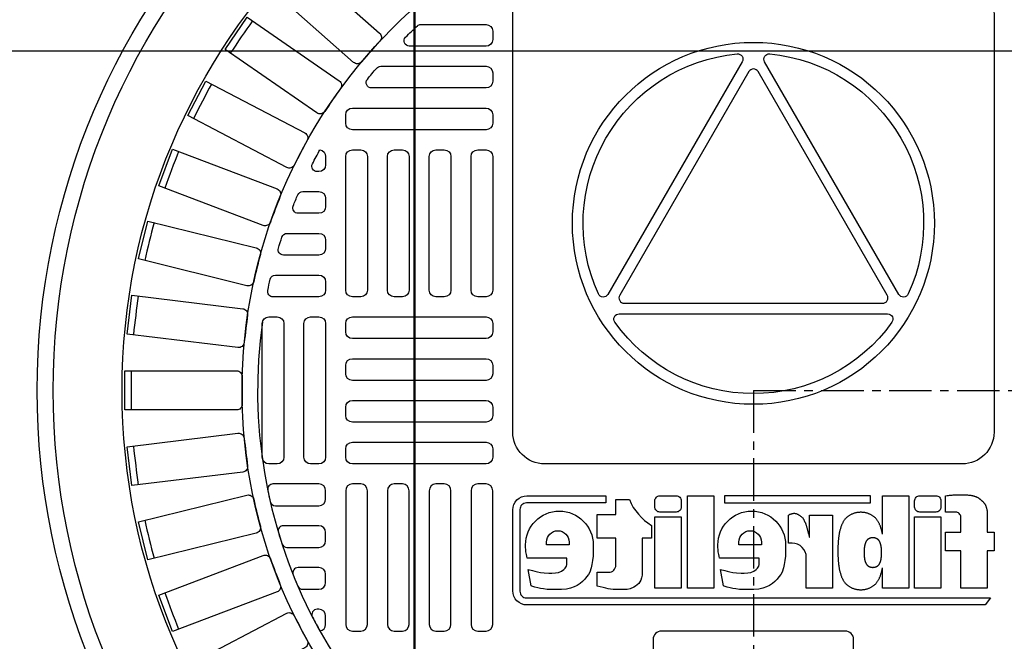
# Model space of a CAD drawing. Extents: x 2893 to 4079, y -406 to 622.
# Tile 24 of 53: x 3718 to 3730, y -165 to -158. Entities that reach past the tile are written whole.
import ezdxf

# ---------------------------------------------------------------- set-up
doc = ezdxf.new("R2010")
doc.units = 0
doc.header["$MEASUREMENT"] = 0
doc.linetypes.add('CENTER1', pattern=[0.6625, 0.5, -0.075, 0.0125, -0.075])
for name, color, linetype in [('CENTERLINE', 3, 'CENTER1'), ('DIM', 3, 'CONTINUOUS'), ('MONITOR-WELL-COVER', 2, 'CONTINUOUS'), ('MONITOR-WELL-COVER-HATCH', 8, 'CONTINUOUS'), ('TANK-SLOPE', 3, 'CONTINUOUS')]:
    doc.layers.add(name, color=color, linetype=linetype)
doc.styles.add('SIMPLEX', font='simplex')
doc.dimstyles.new('DIM48', dxfattribs={"dimscale": 48, "dimtxt": 0.09375, "dimasz": 0.09375, "dimexe": 0.0625, "dimexo": 0.0625, "dimgap": 0.0625, "dimtad": 1, "dimdec": 4, "dimzin": 3, "dimdsep": 46, "dimlunit": 4, "dimtxsty": 'SIMPLEX', "dimcen": 0, "dimclrd": 3, "dimclre": 3, "dimclrt": 3, "dimadec": 0, "dimazin": 0, "dimtfac": 1, "dimtdec": 4, "dimtofl": 0, "dimtmove": 2, "dimatfit": 3, "dimfxl": 1, "dimfrac": 2, "dimtolj": 1, "dimtzin": 3, "dimarcsym": 0})

# ---------------------------------------------------------------- blocks, each defined once
blk = doc.blocks.new('*D6')
at = {"layer": 'DIM', "color": 3, "lineweight": -2, "transparency": 16777216}
for p, q in [((3723.034, -98.316), (3723.034, -273.441)), ((3759.028, -197.316), (3759.028, -273.441)), ((3727.534, -270.441), (3754.528, -270.441))]:
    blk.add_line(p, q, dxfattribs=at)
at = {"layer": 'DIM', "color": 3, "transparency": 16777216}
for points in [[(3727.534, -269.691), (3727.534, -271.191), (3723.034, -270.441)], [(3754.528, -269.691), (3754.528, -271.191), (3759.028, -270.441)]]:
    blk.add_solid(points, dxfattribs=at)
at = {"layer": 'DIM', "color": 3, "transparency": 16777216, "insert": (3741.031, -264.762), "char_height": 4.5, "attachment_point": 5, "style": 'SIMPLEX'}
blk.add_mtext('\\A1;3\'-0"', dxfattribs=at)
blk = doc.blocks.new('*D15')
at = {"layer": 'DIM', "color": 3, "lineweight": -2, "transparency": 16777216}
for p, q in [((3816.784, -162.817), (3816.784, -99.817)), ((3664.981, -167.317), (3819.784, -167.317))]:
    blk.add_line(p, q, dxfattribs=at)
at = {"layer": 'DIM', "color": 3, "transparency": 16777216}
for points in [[(3816.034, -99.817), (3817.534, -99.817), (3816.784, -95.317)], [(3816.034, -162.817), (3817.534, -162.817), (3816.784, -167.317)]]:
    blk.add_solid(points, dxfattribs=at)
at = {"layer": 'DIM', "color": 3, "transparency": 16777216, "insert": (3811.106, -131.317), "char_height": 4.5, "attachment_point": 5, "rotation": 90, "style": 'SIMPLEX'}
blk.add_mtext('\\A1;6\'-0"', dxfattribs=at)
blk = doc.blocks.new('*D27')
at = {"layer": 'DIM', "color": 3, "lineweight": -2, "transparency": 16777216}
for p, q in [((3789.034, -153.816), (3789.034, -149.316)), ((3662.297, -158.316), (3792.034, -158.316)), ((3789.034, -166.816), (3789.034, -171.316))]:
    blk.add_line(p, q, dxfattribs=at)
at = {"layer": 'DIM', "color": 3, "transparency": 16777216}
for points in [[(3788.284, -153.816), (3789.784, -153.816), (3789.034, -158.316)], [(3788.284, -166.816), (3789.784, -166.816), (3789.034, -162.316)]]:
    blk.add_solid(points, dxfattribs=at)
at = {"layer": 'DIM', "color": 3, "transparency": 16777216, "insert": (3794.671, -149.962), "char_height": 4.5, "attachment_point": 5, "rotation": 90, "style": 'SIMPLEX'}
blk.add_mtext('\\A1;4"', dxfattribs=at)
blk = doc.blocks.new('*D28')
at = {"layer": 'DIM', "color": 3, "lineweight": -2, "transparency": 16777216}
for p, q in [((3723.047, -98.316), (3723.047, -238.753)), ((3718.547, -235.753), (3714.047, -235.753)), ((3731.534, -235.753), (3736.034, -235.753))]:
    blk.add_line(p, q, dxfattribs=at)
at = {"layer": 'DIM', "color": 3, "transparency": 16777216}
for points in [[(3718.547, -235.003), (3718.547, -236.503), (3723.047, -235.753)], [(3731.534, -235.003), (3731.534, -236.503), (3727.034, -235.753)]]:
    blk.add_solid(points, dxfattribs=at)
at = {"layer": 'DIM', "color": 3, "transparency": 16777216, "insert": (3714.629, -230.095), "char_height": 4.5, "attachment_point": 5, "style": 'SIMPLEX'}
blk.add_mtext('\\A1;4"', dxfattribs=at)
blk = doc.blocks.new('A$C50C34665')
at = {"layer": 'MONITOR-WELL-COVER', "color": 2}
for points in [[(-14.269, 5.835), (-14.269, 4.506), (-14.697, 4.506), (-14.697, 3.352), (-14.269, 3.352), (-14.269, 1.045), (-12.643, 1.045), (-12.643, 3.352), (-11.709, 3.352), (-11.709, 4.506), (-12.643, 4.506), (-12.643, 5.428, -0.414214), (-12.331, 5.741), (-11.709, 5.741), (-11.709, 6.746)], [(-3.274, 4.189), (-3.305, 4.189), (-3.305, 5.557), (-4.727, 5.557), (-4.727, 1.045), (-3.101, 1.045), (-3.101, 2.942, -0.414214), (-2.226, 3.817), (-1.997, 3.817), (-1.997, 5.557, 0.015515), (-2.068, 5.593, 0.024733), (-2.115, 5.612, 0.005946), (-2.197, 5.64, 0.01287), (-2.235, 5.651, 0.049414), (-2.322, 5.665, 0.053929), (-2.402, 5.662, 0.036627), (-2.478, 5.644, 0.042565), (-2.54, 5.619, 0.006291), (-2.594, 5.591, 0.008872), (-2.632, 5.57, 0.009321), (-2.693, 5.533, 0.009742), (-2.749, 5.495, 0.028906), (-2.803, 5.453, 0.027693), (-2.853, 5.404, 0.02663), (-2.901, 5.346, 0.041647), (-2.926, 5.305, 0.000265), (-2.952, 5.253, 0.000163), (-2.994, 5.169, 0.000116), (-3.042, 5.073, 0.000666), (-3.051, 5.056, 0.034843), (-3.064, 5.023, 0.014153), (-3.09, 4.939, 0.001676), (-3.109, 4.866, -0.00303), (-3.129, 4.793, -0.000398), (-3.148, 4.723, 0.000724), (-3.168, 4.652, 0.00166), (-3.191, 4.567, 0.006697), (-3.196, 4.546, 0.003794), (-3.2, 4.526, 0.000693), (-3.224, 4.418, 0.000272), (-3.227, 4.405, 0.00002), (-3.267, 4.223, 0.002677), (-3.272, 4.197, 0.000101), (-3.274, 4.189)]]:
    blk.add_lwpolyline(points, format="xyb", dxfattribs=at)
for points in [[(9.294, 6.746), (9.294, 6.308), (14.185, 6.308, -0.414214), (14.596, 5.896), (14.596, 0.849, -0.414214), (14.185, 0.438), (-14.489, 0.438), (-14.159, 0), (14.159, 0, 0.414214), (15.034, 0.875), (15.034, 5.871, 0.414214), (14.159, 6.746)], [(-11.107, 5.741), (-10.106, 5.741, 0.414214), (-9.793, 6.053), (-9.793, 6.433, 0.414214), (-10.106, 6.746), (-11.107, 6.746, 0.414214), (-11.419, 6.433), (-11.419, 6.053, 0.414214)], [(4.943, 5.741), (5.943, 5.741, 0.414214), (6.256, 6.053), (6.256, 6.433, 0.414214), (5.943, 6.746), (4.943, 6.746, 0.414214), (4.63, 6.433), (4.63, 6.053, 0.414214)], [(9.823, 1.167), (9.823, 2.024), (9.106, 2.024, -0.414214), (8.668, 2.462), (8.668, 4.125), (9.823, 4.125), (9.823, 5.597), (8.668, 5.597), (8.668, 6.509), (7.832, 6.509, -0.161868), (6.458, 4.921), (6.458, 4.119), (7.043, 4.119), (7.043, 1.839), (7.075, 1.669), (7.115, 1.535), (7.176, 1.429), (7.255, 1.334), (7.346, 1.246), (7.452, 1.158), (7.549, 1.094), (7.774, 1.003), (7.966, 0.967), (8.133, 0.949), (8.276, 0.949), (8.468, 0.949), (8.665, 0.949), (8.83, 0.961), (9, 0.982), (9.137, 1.009), (9.286, 1.046), (9.441, 1.079), (9.635, 1.125)], [(2.196, 2.199), (1.926, 2.123), (1.782, 2.08), (1.633, 2.042), (1.431, 2.003), (1.205, 1.979), (0.931, 1.97), (0.73, 1.965), (0.504, 1.984), (0.321, 2.018), (0.139, 2.08), (-0.001, 2.186), (-0.092, 2.277), (-0.168, 2.409), (-0.193, 2.505), (-0.193, 2.89), (2.254, 2.89), (2.293, 3.008), (2.311, 3.118), (2.338, 3.294), (2.354, 3.427), (2.36, 3.554), (2.365, 3.707, 1), (-1.821, 3.707), (-1.818, 3.497), (-1.813, 3.24), (-1.818, 3.022), (-1.779, 2.746), (-1.74, 2.508), (-1.692, 2.29), (-1.6, 2.038), (-1.517, 1.888), (-1.406, 1.733), (-1.299, 1.588), (-1.153, 1.442), (-1.003, 1.331), (-0.824, 1.214), (-0.644, 1.127), (-0.411, 1.04), (-0.159, 0.987), (0.147, 0.953), (0.467, 0.948), (0.738, 0.948), (1.034, 0.967), (1.262, 0.996), (1.447, 1.02), (1.611, 1.064), (1.781, 1.103), (1.97, 1.161), (2.009, 1.179)], [(11.69, 2.505), (11.69, 2.89), (14.137, 2.89), (14.176, 3.008), (14.195, 3.118), (14.221, 3.294), (14.238, 3.427), (14.244, 3.554), (14.248, 3.707, 1), (10.063, 3.707), (10.065, 3.497), (10.07, 3.24), (10.065, 3.022), (10.104, 2.746), (10.143, 2.508), (10.192, 2.29), (10.284, 2.038), (10.366, 1.888), (10.478, 1.733), (10.584, 1.588), (10.73, 1.442), (10.88, 1.331), (11.06, 1.214), (11.239, 1.127), (11.472, 1.04), (11.724, 0.987), (12.03, 0.953), (12.35, 0.948), (12.622, 0.948), (12.918, 0.967), (13.146, 0.996), (13.33, 1.02), (13.495, 1.064), (13.665, 1.103), (13.854, 1.161), (13.893, 1.179), (14.079, 2.199), (13.809, 2.123), (13.665, 2.08), (13.516, 2.042), (13.314, 2.003), (13.089, 1.979), (12.815, 1.97), (12.613, 1.965), (12.387, 1.984), (12.205, 2.018), (12.022, 2.08), (11.883, 2.186), (11.791, 2.277), (11.715, 2.409)], [(1.07, 3.707), (1.07, 3.888, 1), (-0.329, 3.888), (-0.329, 3.707)], [(12.953, 3.707), (12.953, 3.888, 1), (11.554, 3.888), (11.554, 3.707)]]:
    blk.add_lwpolyline(points, format="xyb", close=True, dxfattribs=at)
for points in [[(-11.709, 6.746), (-11.801, 6.758), (-11.882, 6.768), (-11.953, 6.777), (-12.016, 6.784), (-12.071, 6.791), (-12.121, 6.796), (-12.168, 6.8), (-12.212, 6.803), (-12.255, 6.806), (-12.297, 6.808), (-12.339, 6.81), (-12.381, 6.811), (-12.422, 6.812), (-12.463, 6.813), (-12.504, 6.814), (-12.545, 6.814), (-12.586, 6.814), (-12.627, 6.814), (-12.669, 6.814), (-12.711, 6.814), (-12.753, 6.814), (-12.796, 6.813), (-12.84, 6.811), (-12.884, 6.81), (-12.93, 6.808), (-12.975, 6.805), (-13.021, 6.802), (-13.067, 6.799), (-13.111, 6.795), (-13.154, 6.791), (-13.196, 6.786), (-13.235, 6.781), (-13.271, 6.776), (-13.306, 6.77), (-13.338, 6.764), (-13.368, 6.757), (-13.396, 6.751), (-13.424, 6.744), (-13.45, 6.736), (-13.476, 6.729), (-13.501, 6.721), (-13.525, 6.713), (-13.549, 6.704), (-13.573, 6.695), (-13.597, 6.686), (-13.62, 6.676), (-13.643, 6.665), (-13.665, 6.653), (-13.688, 6.641), (-13.71, 6.628), (-13.731, 6.614), (-13.752, 6.6), (-13.772, 6.586), (-13.792, 6.572), (-13.81, 6.558), (-13.827, 6.545), (-13.843, 6.532), (-13.858, 6.519), (-13.873, 6.507), (-13.887, 6.494), (-13.901, 6.481), (-13.915, 6.468), (-13.93, 6.454), (-13.946, 6.44), (-13.963, 6.424), (-13.981, 6.408), (-13.999, 6.39), (-14.018, 6.372), (-14.037, 6.353), (-14.055, 6.334), (-14.073, 6.314), (-14.091, 6.293), (-14.107, 6.272), (-14.123, 6.25), (-14.137, 6.227), (-14.151, 6.204), (-14.164, 6.179), (-14.177, 6.153), (-14.189, 6.125), (-14.2, 6.096), (-14.211, 6.064), (-14.221, 6.032), (-14.231, 5.998), (-14.24, 5.964), (-14.248, 5.931), (-14.256, 5.898), (-14.263, 5.865), (-14.269, 5.835)], [(-7.802, 4.377), (-7.802, 6.746), (-9.428, 6.746), (-9.428, 1.045), (-7.802, 1.045), (-7.802, 2.293)], [(-7.802, 4.377), (-7.798, 4.4), (-7.789, 4.446), (-7.779, 4.492), (-7.769, 4.537), (-7.759, 4.582), (-7.748, 4.626), (-7.737, 4.668), (-7.726, 4.71), (-7.714, 4.751), (-7.702, 4.791), (-7.689, 4.829), (-7.676, 4.868), (-7.662, 4.905), (-7.647, 4.941), (-7.632, 4.977), (-7.616, 5.011), (-7.599, 5.045), (-7.582, 5.079), (-7.564, 5.112), (-7.545, 5.144), (-7.526, 5.176), (-7.505, 5.207), (-7.484, 5.237), (-7.462, 5.267), (-7.439, 5.297), (-7.415, 5.325), (-7.391, 5.352), (-7.366, 5.379), (-7.34, 5.404), (-7.313, 5.428), (-7.286, 5.452), (-7.258, 5.474), (-7.229, 5.495), (-7.198, 5.515), (-7.167, 5.534), (-7.135, 5.553), (-7.101, 5.571), (-7.065, 5.589), (-7.029, 5.606), (-6.991, 5.622), (-6.953, 5.637), (-6.914, 5.651), (-6.874, 5.665), (-6.834, 5.677), (-6.793, 5.688), (-6.752, 5.697), (-6.711, 5.705), (-6.67, 5.712), (-6.629, 5.718), (-6.588, 5.722), (-6.547, 5.725), (-6.506, 5.727), (-6.464, 5.727), (-6.423, 5.727), (-6.382, 5.725), (-6.341, 5.722), (-6.3, 5.718), (-6.259, 5.712), (-6.218, 5.705), (-6.177, 5.697), (-6.136, 5.688), (-6.095, 5.677), (-6.055, 5.665), (-6.015, 5.651), (-5.976, 5.637), (-5.938, 5.622), (-5.9, 5.606), (-5.864, 5.589), (-5.828, 5.571), (-5.794, 5.553), (-5.762, 5.534), (-5.731, 5.515), (-5.7, 5.495), (-5.671, 5.474), (-5.643, 5.452), (-5.616, 5.428), (-5.589, 5.404), (-5.563, 5.379), (-5.538, 5.352), (-5.514, 5.325), (-5.49, 5.297), (-5.467, 5.267), (-5.445, 5.237), (-5.424, 5.207), (-5.403, 5.176), (-5.384, 5.144), (-5.365, 5.112), (-5.347, 5.079), (-5.33, 5.045), (-5.313, 5.011), (-5.297, 4.977), (-5.282, 4.941), (-5.267, 4.905), (-5.253, 4.868), (-5.24, 4.829), (-5.227, 4.791), (-5.215, 4.751), (-5.203, 4.71), (-5.192, 4.668), (-5.181, 4.626), (-5.17, 4.582), (-5.16, 4.537), (-5.15, 4.492), (-5.14, 4.446), (-5.131, 4.4), (-5.122, 4.354), (-5.114, 4.308), (-5.107, 4.263), (-5.101, 4.219), (-5.096, 4.177), (-5.091, 4.136), (-5.087, 4.095), (-5.083, 4.056), (-5.08, 4.017), (-5.078, 3.978), (-5.075, 3.94), (-5.073, 3.903), (-5.07, 3.865), (-5.067, 3.827), (-5.065, 3.789), (-5.062, 3.752), (-5.059, 3.715), (-5.057, 3.678), (-5.054, 3.642), (-5.052, 3.606), (-5.05, 3.571), (-5.049, 3.536), (-5.047, 3.502), (-5.046, 3.468), (-5.045, 3.434), (-5.045, 3.401), (-5.044, 3.368), (-5.044, 3.335), (-5.044, 3.302), (-5.045, 3.268), (-5.045, 3.235), (-5.046, 3.201), (-5.047, 3.168), (-5.049, 3.133), (-5.05, 3.099), (-5.052, 3.063), (-5.054, 3.028), (-5.057, 2.991), (-5.059, 2.955), (-5.062, 2.918), (-5.065, 2.88), (-5.067, 2.843), (-5.07, 2.805), (-5.073, 2.767), (-5.075, 2.729), (-5.078, 2.691), (-5.08, 2.653), (-5.083, 2.614), (-5.087, 2.574), (-5.091, 2.534), (-5.096, 2.493), (-5.101, 2.45), (-5.107, 2.406), (-5.114, 2.361), (-5.122, 2.316), (-5.131, 2.27), (-5.14, 2.224), (-5.15, 2.178), (-5.16, 2.132), (-5.17, 2.088), (-5.181, 2.044), (-5.192, 2.001), (-5.203, 1.96), (-5.215, 1.919), (-5.227, 1.879), (-5.24, 1.84), (-5.253, 1.802), (-5.267, 1.765), (-5.282, 1.729), (-5.297, 1.693), (-5.313, 1.658), (-5.33, 1.624), (-5.347, 1.591), (-5.365, 1.558), (-5.384, 1.526), (-5.403, 1.494), (-5.424, 1.463), (-5.445, 1.432), (-5.467, 1.402), (-5.49, 1.373), (-5.514, 1.344), (-5.538, 1.317), (-5.563, 1.291), (-5.589, 1.265), (-5.616, 1.241), (-5.643, 1.218), (-5.671, 1.196), (-5.7, 1.175), (-5.731, 1.155), (-5.762, 1.135), (-5.794, 1.116), (-5.828, 1.098), (-5.864, 1.081), (-5.9, 1.064), (-5.938, 1.048), (-5.976, 1.032), (-6.015, 1.018), (-6.055, 1.005), (-6.095, 0.993), (-6.136, 0.982), (-6.177, 0.973), (-6.218, 0.964), (-6.259, 0.958), (-6.3, 0.952), (-6.341, 0.948), (-6.382, 0.945), (-6.423, 0.943), (-6.464, 0.942), (-6.506, 0.943), (-6.547, 0.945), (-6.588, 0.948), (-6.629, 0.952), (-6.67, 0.958), (-6.711, 0.964), (-6.752, 0.973), (-6.793, 0.982), (-6.834, 0.993), (-6.874, 1.005), (-6.914, 1.018), (-6.953, 1.032), (-6.991, 1.048), (-7.029, 1.064), (-7.065, 1.081), (-7.101, 1.098), (-7.135, 1.116), (-7.167, 1.135), (-7.198, 1.155), (-7.229, 1.175), (-7.258, 1.196), (-7.286, 1.218), (-7.313, 1.241), (-7.34, 1.265), (-7.366, 1.291), (-7.391, 1.317), (-7.415, 1.344), (-7.439, 1.373), (-7.462, 1.402), (-7.484, 1.432), (-7.505, 1.463), (-7.526, 1.494), (-7.545, 1.526), (-7.564, 1.558), (-7.582, 1.591), (-7.599, 1.624), (-7.616, 1.658), (-7.632, 1.693), (-7.647, 1.729), (-7.662, 1.765), (-7.676, 1.802), (-7.689, 1.84), (-7.702, 1.879), (-7.714, 1.919), (-7.726, 1.96), (-7.737, 2.001), (-7.748, 2.044), (-7.759, 2.088), (-7.769, 2.132), (-7.779, 2.178), (-7.789, 2.224), (-7.798, 2.27), (-7.802, 2.293)]]:
    blk.add_lwpolyline(points, dxfattribs=at)
for points in [[(-7.065, 6.308), (-7.065, 6.746), (1.945, 6.746), (1.945, 6.308)], [(2.608, 1.045), (4.234, 1.045), (4.234, 6.746), (2.608, 6.746)], [(-11.419, 1.045), (-9.793, 1.045), (-9.793, 5.446), (-11.419, 5.446)], [(4.63, 1.045), (6.256, 1.045), (6.256, 5.446), (4.63, 5.446)], [(-6.67, 3.137), (-6.671, 3.123), (-6.672, 3.11), (-6.673, 3.096), (-6.674, 3.081), (-6.675, 3.067), (-6.676, 3.053), (-6.677, 3.038), (-6.678, 3.024), (-6.679, 3.009), (-6.68, 2.995), (-6.681, 2.98), (-6.682, 2.965), (-6.683, 2.95), (-6.685, 2.935), (-6.687, 2.919), (-6.689, 2.903), (-6.691, 2.886), (-6.694, 2.869), (-6.697, 2.851), (-6.7, 2.834), (-6.704, 2.816), (-6.707, 2.799), (-6.711, 2.781), (-6.715, 2.764), (-6.719, 2.748), (-6.723, 2.731), (-6.728, 2.715), (-6.732, 2.7), (-6.737, 2.685), (-6.742, 2.67), (-6.747, 2.655), (-6.752, 2.641), (-6.758, 2.627), (-6.764, 2.613), (-6.77, 2.6), (-6.776, 2.587), (-6.783, 2.574), (-6.789, 2.562), (-6.797, 2.55), (-6.804, 2.537), (-6.812, 2.525), (-6.82, 2.514), (-6.829, 2.502), (-6.837, 2.491), (-6.846, 2.48), (-6.856, 2.47), (-6.865, 2.46), (-6.875, 2.45), (-6.885, 2.441), (-6.896, 2.432), (-6.907, 2.424), (-6.918, 2.415), (-6.929, 2.408), (-6.941, 2.4), (-6.954, 2.393), (-6.967, 2.386), (-6.98, 2.38), (-6.994, 2.373), (-7.008, 2.367), (-7.023, 2.361), (-7.038, 2.356), (-7.053, 2.351), (-7.069, 2.346), (-7.084, 2.342), (-7.1, 2.338), (-7.115, 2.335), (-7.131, 2.332), (-7.147, 2.33), (-7.162, 2.329), (-7.178, 2.328), (-7.194, 2.327), (-7.21, 2.327), (-7.225, 2.327), (-7.241, 2.328), (-7.257, 2.329), (-7.273, 2.33), (-7.288, 2.332), (-7.304, 2.335), (-7.32, 2.338), (-7.335, 2.342), (-7.351, 2.346), (-7.366, 2.351), (-7.381, 2.356), (-7.396, 2.361), (-7.411, 2.367), (-7.425, 2.373), (-7.439, 2.38), (-7.453, 2.386), (-7.466, 2.393), (-7.478, 2.4), (-7.49, 2.408), (-7.502, 2.415), (-7.513, 2.424), (-7.523, 2.432), (-7.534, 2.441), (-7.544, 2.45), (-7.554, 2.46), (-7.564, 2.47), (-7.573, 2.48), (-7.582, 2.491), (-7.591, 2.502), (-7.599, 2.514), (-7.607, 2.525), (-7.615, 2.537), (-7.623, 2.55), (-7.63, 2.562), (-7.637, 2.574), (-7.643, 2.587), (-7.65, 2.6), (-7.656, 2.613), (-7.661, 2.627), (-7.667, 2.641), (-7.672, 2.655), (-7.677, 2.67), (-7.682, 2.685), (-7.687, 2.7), (-7.691, 2.715), (-7.696, 2.731), (-7.7, 2.748), (-7.704, 2.764), (-7.708, 2.781), (-7.712, 2.799), (-7.716, 2.816), (-7.719, 2.834), (-7.722, 2.851), (-7.725, 2.869), (-7.728, 2.886), (-7.731, 2.903), (-7.733, 2.919), (-7.734, 2.935), (-7.736, 2.95), (-7.737, 2.965), (-7.738, 2.98), (-7.739, 2.995), (-7.74, 3.009), (-7.741, 3.024), (-7.742, 3.038), (-7.743, 3.053), (-7.744, 3.067), (-7.745, 3.081), (-7.746, 3.096), (-7.747, 3.11), (-7.748, 3.123), (-7.749, 3.137), (-7.75, 3.151), (-7.75, 3.164), (-7.751, 3.177), (-7.751, 3.19), (-7.752, 3.203), (-7.752, 3.215), (-7.752, 3.228), (-7.752, 3.241), (-7.752, 3.253), (-7.752, 3.266), (-7.752, 3.279), (-7.751, 3.292), (-7.751, 3.305), (-7.75, 3.318), (-7.75, 3.331), (-7.749, 3.344), (-7.748, 3.358), (-7.747, 3.372), (-7.746, 3.386), (-7.745, 3.4), (-7.744, 3.414), (-7.743, 3.429), (-7.742, 3.443), (-7.741, 3.458), (-7.74, 3.472), (-7.739, 3.487), (-7.738, 3.501), (-7.737, 3.516), (-7.736, 3.531), (-7.734, 3.547), (-7.733, 3.562), (-7.731, 3.579), (-7.728, 3.595), (-7.725, 3.613), (-7.722, 3.63), (-7.719, 3.647), (-7.716, 3.665), (-7.712, 3.683), (-7.708, 3.7), (-7.704, 3.717), (-7.7, 3.734), (-7.696, 3.75), (-7.691, 3.766), (-7.687, 3.782), (-7.682, 3.797), (-7.677, 3.812), (-7.672, 3.826), (-7.667, 3.84), (-7.661, 3.854), (-7.656, 3.868), (-7.65, 3.881), (-7.643, 3.894), (-7.637, 3.907), (-7.63, 3.92), (-7.623, 3.932), (-7.615, 3.944), (-7.607, 3.956), (-7.599, 3.968), (-7.591, 3.979), (-7.582, 3.99), (-7.573, 4.001), (-7.564, 4.012), (-7.554, 4.022), (-7.544, 4.031), (-7.534, 4.041), (-7.523, 4.049), (-7.513, 4.058), (-7.502, 4.066), (-7.49, 4.074), (-7.478, 4.081), (-7.466, 4.088), (-7.453, 4.095), (-7.439, 4.102), (-7.425, 4.108), (-7.411, 4.114), (-7.396, 4.12), (-7.381, 4.126), (-7.366, 4.131), (-7.351, 4.135), (-7.335, 4.14), (-7.32, 4.143), (-7.304, 4.146), (-7.288, 4.149), (-7.273, 4.151), (-7.257, 4.153), (-7.241, 4.154), (-7.225, 4.155), (-7.21, 4.155), (-7.194, 4.155), (-7.178, 4.154), (-7.162, 4.153), (-7.147, 4.151), (-7.131, 4.149), (-7.115, 4.146), (-7.1, 4.143), (-7.084, 4.14), (-7.069, 4.135), (-7.053, 4.131), (-7.038, 4.126), (-7.023, 4.12), (-7.008, 4.114), (-6.994, 4.108), (-6.98, 4.102), (-6.967, 4.095), (-6.954, 4.088), (-6.941, 4.081), (-6.929, 4.074), (-6.918, 4.066), (-6.907, 4.058), (-6.896, 4.049), (-6.885, 4.041), (-6.875, 4.031), (-6.865, 4.022), (-6.856, 4.012), (-6.846, 4.001), (-6.837, 3.99), (-6.829, 3.979), (-6.82, 3.968), (-6.812, 3.956), (-6.804, 3.944), (-6.797, 3.932), (-6.789, 3.92), (-6.783, 3.907), (-6.776, 3.894), (-6.77, 3.881), (-6.764, 3.868), (-6.758, 3.854), (-6.752, 3.84), (-6.747, 3.826), (-6.742, 3.812), (-6.737, 3.797), (-6.732, 3.782), (-6.728, 3.766), (-6.723, 3.75), (-6.719, 3.734), (-6.715, 3.717), (-6.711, 3.7), (-6.707, 3.683), (-6.704, 3.665), (-6.7, 3.647), (-6.697, 3.63), (-6.694, 3.613), (-6.691, 3.595), (-6.689, 3.579), (-6.687, 3.562), (-6.685, 3.547), (-6.683, 3.531), (-6.682, 3.516), (-6.681, 3.501), (-6.68, 3.487), (-6.679, 3.472), (-6.678, 3.458), (-6.677, 3.443), (-6.676, 3.429), (-6.675, 3.414), (-6.674, 3.4), (-6.673, 3.386), (-6.672, 3.372), (-6.671, 3.358), (-6.67, 3.344), (-6.669, 3.331), (-6.669, 3.318), (-6.668, 3.305), (-6.668, 3.292), (-6.667, 3.279), (-6.667, 3.266), (-6.667, 3.253), (-6.667, 3.241), (-6.667, 3.228), (-6.667, 3.215), (-6.667, 3.203), (-6.668, 3.19), (-6.668, 3.177), (-6.669, 3.164), (-6.669, 3.151)]]:
    blk.add_lwpolyline(points, close=True, dxfattribs=at)

msp = doc.modelspace()

# ---------------------------------------------------------------- linework, layer by layer
at = {"layer": 'CENTERLINE'}
for q in [(3727.03419, -238.75267), (3792.03419, -162.31593), (3727.03419, -228.31593), (3793.03419, -162.31593)]:
    msp.add_line((3727.03419, -162.31593), q, dxfattribs=at)
at = {"layer": 'MONITOR-WELL-COVER', "color": 2}
for points in [[(3729.49384, -157.51279, -0.41421356), (3729.86884, -157.88779), (3729.86884, -162.80708, -0.41421356), (3729.49384, -163.18208), (3724.57455, -163.18208, -0.41421356), (3724.19955, -162.80708), (3724.19955, -157.88779, -0.41421356), (3724.57455, -157.51279)], [(3729.49384, -157.51279, -0.41421356), (3729.86884, -157.88779), (3729.86884, -162.80708, -0.41421356), (3729.49384, -163.18208), (3724.57455, -163.18208, -0.41421356), (3724.19955, -162.80708), (3724.19955, -157.88779, -0.41421356), (3724.57455, -157.51279)], [(3725.20873, -161.17911, -0.5150917), (3726.84251, -158.35062, -0.6097725), (3726.9026, -158.44409), (3725.31972, -161.18445, -0.6097725)], [(3725.20873, -161.17911, -0.5150917), (3726.84251, -158.35062, -0.6097725), (3726.9026, -158.44409), (3725.31972, -161.18445, -0.6097725)], [(3728.74836, -161.18507), (3727.16647, -158.44414, -0.60977257), (3727.2266, -158.35069, -0.51509157), (3728.85936, -161.17976, -0.60977257)], [(3728.74836, -161.18507), (3727.16647, -158.44414, -0.60977257), (3727.2266, -158.35069, -0.51509157), (3728.85936, -161.17976, -0.60977257)], [(3725.45889, -161.19492, 0.57736514), (3725.513, -161.28868), (3728.55616, -161.28923, 0.57736506), (3728.6103, -161.19548), (3727.08919, -158.56003, 0.5773206), (3726.98094, -158.56001)], [(3725.45889, -161.19492, 0.57736514), (3725.513, -161.28868), (3728.55616, -161.28923, 0.57736506), (3728.6103, -161.19548), (3727.08919, -158.56003, 0.5773206), (3726.98094, -158.56001)], [(3728.66665, -161.51323, -0.51479584), (3725.40131, -161.51264, -0.60993291), (3725.4522, -161.41383), (3728.6158, -161.4144, -0.60993291)], [(3728.66665, -161.51323, -0.51479584), (3725.40131, -161.51264, -0.60993291), (3725.4522, -161.41383), (3728.6158, -161.4144, -0.60993291)]]:
    msp.add_lwpolyline(points, format="xyb", close=True, dxfattribs=at)
at = {"layer": 'MONITOR-WELL-COVER', "color": 2, "flags": 128}
msp.add_lwpolyline([(3728.11687, -167.11908, 0.41421356), (3728.21529, -167.02066), (3728.21529, -165.24901, 0.41421356), (3728.11687, -165.15058), (3725.95152, -165.15058, 0.41421356), (3725.85309, -165.24901), (3725.85309, -167.02066, 0.41421356), (3725.95152, -167.11908)], format="xyb", close=True, dxfattribs=at)
msp.add_lwpolyline([(3728.11687, -167.11908, 0.41421356), (3728.21529, -167.02066), (3728.21529, -165.24901, 0.41421356), (3728.11687, -165.15058), (3725.95152, -165.15058, 0.41421356), (3725.85309, -165.24901), (3725.85309, -167.02066, 0.41421356), (3725.95152, -167.11908)], format="xyb", close=True, dxfattribs=at)
at = {"layer": 'MONITOR-WELL-COVER', "color": 4}
msp.add_circle((3727.03419, -162.31593), 8.4375, dxfattribs=at)
msp.add_circle((3727.03419, -162.31593), 8.4375, dxfattribs=at)
at = {"layer": 'MONITOR-WELL-COVER', "color": 1}
msp.add_circle((3727.03419, -162.31593), 8.25, dxfattribs=at)
msp.add_circle((3727.03419, -162.31593), 8.25, dxfattribs=at)
at = {"layer": 'MONITOR-WELL-COVER', "color": 2}
for centre, radius in [((3727.03419, -162.31593), 7.4375), ((3727.03419, -162.31593), 7.4375), ((3727.03419, -160.34743), 2.13227), ((3727.03419, -160.34743), 2.13227)]:
    msp.add_circle(centre, radius, dxfattribs=at)
at = {"layer": 'MONITOR-WELL-COVER-HATCH', "linetype": 'Continuous'}
for p, q in [((3721.99482, -159.65845), (3721.99482, -159.65845)), ((3721.99482, -159.65845), (3721.99482, -159.65845)), ((3721.91608, -159.97341), (3721.91608, -159.97341)), ((3721.91608, -159.97341), (3721.91608, -159.97341)), ((3721.99482, -160.15058), (3721.99482, -160.15058)), ((3721.99482, -160.15058), (3721.99482, -160.15058)), ((3721.99482, -164.48129), (3721.99482, -164.48129)), ((3721.99482, -164.48129), (3721.99482, -164.48129)), ((3721.91608, -164.65845), (3721.91608, -164.65845)), ((3721.91608, -164.65845), (3721.91608, -164.65845)), ((3721.99482, -164.97341), (3721.99482, -164.97341)), ((3721.99482, -164.97341), (3721.99482, -164.97341))]:
    msp.add_line(p, q, dxfattribs=at)
for points in [[(3722.63464, -158.19949, 0.00491171), (3722.41746, -158.44464, -0.41709369), (3722.3242, -158.45074), (3721.33913, -157.57805), (3721.64438, -157.23348), (3722.62946, -158.10618, -0.41709369), (3722.63464, -158.19949)], [(3722.63464, -158.19949, 0.00491171), (3722.41746, -158.44464, -0.41709369), (3722.3242, -158.45074), (3721.33913, -157.57805), (3721.64438, -157.23348), (3722.62946, -158.10618, -0.41709369), (3722.63464, -158.19949)], [(3722.17054, -158.75981, 0.00491171), (3721.98449, -159.02935, -0.41709369), (3721.89264, -159.04665), (3720.80956, -158.29905), (3721.07106, -157.92021), (3722.15414, -158.66781, -0.41709369), (3722.17054, -158.75981)], [(3722.17054, -158.75981, 0.00491171), (3721.98449, -159.02935, -0.41709369), (3721.89264, -159.04665), (3720.80956, -158.29905), (3721.07106, -157.92021), (3722.15414, -158.66781, -0.41709369), (3722.17054, -158.75981)], [(3721.77735, -159.37199, 0.00491171), (3721.62515, -159.66199, -0.41709369), (3721.53606, -159.69023), (3720.37076, -159.07864), (3720.58469, -158.67103), (3721.74999, -159.28263, -0.41709369), (3721.77735, -159.37199)], [(3721.77735, -159.37199, 0.00491171), (3721.62515, -159.66199, -0.41709369), (3721.53606, -159.69023), (3720.37076, -159.07864), (3720.58469, -158.67103), (3721.74999, -159.28263, -0.41709369), (3721.77735, -159.37199)], [(3721.46083, -160.0271, 0.00491171), (3721.34469, -160.33333, -0.41709369), (3721.25966, -160.3721), (3720.02914, -159.90543), (3720.19237, -159.47501), (3721.42289, -159.94169, -0.41709369), (3721.46083, -160.0271)], [(3721.46083, -160.0271, 0.00491171), (3721.34469, -160.33333, -0.41709369), (3721.25966, -160.3721), (3720.02914, -159.90543), (3720.19237, -159.47501), (3721.42289, -159.94169, -0.41709369), (3721.46083, -160.0271)], [(3721.22558, -160.71558, 0.00491171), (3721.1472, -161.03358, -0.41709369), (3721.06746, -161.08232), (3719.78966, -160.76737), (3719.89982, -160.32042), (3721.17762, -160.63537, -0.41709369), (3721.22558, -160.71558)], [(3721.22558, -160.71558, 0.00491171), (3721.1472, -161.03358, -0.41709369), (3721.06746, -161.08232), (3719.78966, -160.76737), (3719.89982, -160.32042), (3721.17762, -160.63537, -0.41709369), (3721.22558, -160.71558)], [(3721.07503, -161.4274, 0.00491171), (3721.03555, -161.75253, -0.41709369), (3720.96227, -161.81053), (3719.65582, -161.65189), (3719.7113, -161.19492), (3721.01775, -161.35355, -0.41709369), (3721.07503, -161.4274)], [(3721.07503, -161.4274, 0.00491171), (3721.03555, -161.75253, -0.41709369), (3720.96227, -161.81053), (3719.65582, -161.65189), (3719.7113, -161.19492), (3721.01775, -161.35355, -0.41709369), (3721.07503, -161.4274)], [(3721.01137, -162.15218, 0.00491171), (3721.01137, -162.47969, -0.41709369), (3720.94562, -162.5461), (3719.62957, -162.5461), (3719.62957, -162.08577), (3720.94562, -162.08577, -0.41709369), (3721.01137, -162.15218)], [(3721.01137, -162.15218, 0.00491171), (3721.01137, -162.47969, -0.41709369), (3720.94562, -162.5461), (3719.62957, -162.5461), (3719.62957, -162.08577), (3720.94562, -162.08577, -0.41709369), (3721.01137, -162.15218)], [(3721.03555, -162.87934, 0.00491171), (3721.07503, -163.20447, -0.41709369), (3721.01775, -163.27832), (3719.7113, -163.43695), (3719.65582, -162.97997), (3720.96227, -162.82134, -0.41709369), (3721.03555, -162.87934)], [(3721.03555, -162.87934, 0.00491171), (3721.07503, -163.20447, -0.41709369), (3721.01775, -163.27832), (3719.7113, -163.43695), (3719.65582, -162.97997), (3720.96227, -162.82134, -0.41709369), (3721.03555, -162.87934)], [(3721.1472, -163.59829, 0.00491171), (3721.22558, -163.91629, -0.41709369), (3721.17762, -163.9965), (3719.89982, -164.31145), (3719.78966, -163.8645), (3721.06746, -163.54955, -0.41709369), (3721.1472, -163.59829)], [(3721.1472, -163.59829, 0.00491171), (3721.22558, -163.91629, -0.41709369), (3721.17762, -163.9965), (3719.89982, -164.31145), (3719.78966, -163.8645), (3721.06746, -163.54955, -0.41709369), (3721.1472, -163.59829)], [(3721.34469, -164.29854, 0.00491171), (3721.46083, -164.60477, -0.41709369), (3721.42289, -164.69018), (3720.19237, -165.15686), (3720.02914, -164.72644), (3721.25966, -164.25976, -0.41709369), (3721.34469, -164.29854)], [(3721.34469, -164.29854, 0.00491171), (3721.46083, -164.60477, -0.41709369), (3721.42289, -164.69018), (3720.19237, -165.15686), (3720.02914, -164.72644), (3721.25966, -164.25976, -0.41709369), (3721.34469, -164.29854)], [(3721.62515, -164.96988, 0.00491171), (3721.77735, -165.25988, -0.41709369), (3721.74999, -165.34924), (3720.58469, -165.96083), (3720.37076, -165.55323), (3721.53606, -164.94164, -0.41709369), (3721.62515, -164.96988)], [(3721.62515, -164.96988, 0.00491171), (3721.77735, -165.25988, -0.41709369), (3721.74999, -165.34924), (3720.58469, -165.96083), (3720.37076, -165.55323), (3721.53606, -164.94164, -0.41709369), (3721.62515, -164.96988)]]:
    msp.add_lwpolyline(points, format="xyb", dxfattribs=at)
for points in [[(3723.07547, -158.02146, -0.18836628), (3723.11783, -158.00491), (3723.88459, -158.00491, -0.41421356), (3723.96333, -158.08365), (3723.96333, -158.18208, -0.41421356), (3723.88459, -158.26082), (3722.98042, -158.26082, -0.67100778), (3722.93657, -158.15378, -0.0082117)], [(3723.07547, -158.02146, -0.18836628), (3723.11783, -158.00491), (3723.88459, -158.00491, -0.41421356), (3723.96333, -158.08365), (3723.96333, -158.18208, -0.41421356), (3723.88459, -158.26082), (3722.98042, -158.26082, -0.67100778), (3722.93657, -158.15378, -0.0082117)], [(3722.5349, -158.75294, -0.63010886), (3722.48623, -158.65123, -0.00736221), (3722.59611, -158.51891, -0.21918356), (3722.6436, -158.49704), (3723.88459, -158.49704, -0.41421356), (3723.96333, -158.57578), (3723.96333, -158.6742, -0.41421356), (3723.88459, -158.75294)], [(3722.5349, -158.75294, -0.63010886), (3722.48623, -158.65123, -0.00736221), (3722.59611, -158.51891, -0.21918356), (3722.6436, -158.49704), (3723.88459, -158.49704, -0.41421356), (3723.96333, -158.57578), (3723.96333, -158.6742, -0.41421356), (3723.88459, -158.75294)], [(3721.72483, -159.97341), (3721.91608, -159.97341, -0.41421356), (3721.99482, -160.05216), (3721.99482, -160.15058, -0.41421356), (3721.91608, -160.22932), (3721.67051, -160.22932, -0.53078582), (3721.61249, -160.14357, -0.00613229), (3721.6674, -160.01125, -0.29982265)], [(3721.72483, -159.97341), (3721.91608, -159.97341, -0.41421356), (3721.99482, -160.05216), (3721.99482, -160.15058, -0.41421356), (3721.91608, -160.22932), (3721.67051, -160.22932, -0.53078582), (3721.61249, -160.14357, -0.00613229), (3721.6674, -160.01125, -0.29982265)], [(3721.43878, -160.64102, -0.00593375), (3721.4801, -160.5087, -0.32480274), (3721.53953, -160.46554), (3721.91608, -160.46554), (3721.91608, -160.46554, -0.41421356), (3721.99482, -160.54428), (3721.99482, -160.64271), (3721.99482, -160.64271, -0.41421356), (3721.91608, -160.72145), (3721.49865, -160.72145, -0.5022062)], [(3721.43878, -160.64102, -0.00593375), (3721.4801, -160.5087, -0.32480274), (3721.53953, -160.46554), (3721.91608, -160.46554), (3721.91608, -160.46554, -0.41421356), (3721.99482, -160.54428), (3721.99482, -160.64271), (3721.99482, -160.64271, -0.41421356), (3721.91608, -160.72145), (3721.49865, -160.72145, -0.5022062)], [(3721.31339, -161.13847, -0.00579688), (3721.34223, -161.00615, -0.34941735), (3721.40313, -160.95767), (3721.91608, -160.95767), (3721.91608, -160.95767, -0.41421356), (3721.99482, -161.03641), (3721.99482, -161.13483), (3721.99482, -161.13483, -0.41421356), (3721.91608, -161.21357), (3721.37461, -161.21357, -0.47499675)], [(3721.31339, -161.13847, -0.00579688), (3721.34223, -161.00615, -0.34941735), (3721.40313, -160.95767), (3721.91608, -160.95767), (3721.91608, -160.95767, -0.41421356), (3721.99482, -161.03641), (3721.99482, -161.13483), (3721.99482, -161.13483, -0.41421356), (3721.91608, -161.21357), (3721.37461, -161.21357, -0.47499675)], [(3721.31339, -163.4934, 0.00579688), (3721.34223, -163.62572, 0.34941735), (3721.40313, -163.6742), (3721.91608, -163.6742), (3721.91608, -163.6742, 0.41421356), (3721.99482, -163.59546), (3721.99482, -163.49704), (3721.99482, -163.49704, 0.41421356), (3721.91608, -163.4183), (3721.37461, -163.4183, 0.47499675)], [(3721.31339, -163.4934, 0.00579688), (3721.34223, -163.62572, 0.34941735), (3721.40313, -163.6742), (3721.91608, -163.6742), (3721.91608, -163.6742, 0.41421356), (3721.99482, -163.59546), (3721.99482, -163.49704), (3721.99482, -163.49704, 0.41421356), (3721.91608, -163.4183), (3721.37461, -163.4183, 0.47499675)], [(3721.43878, -163.99085, 0.00593375), (3721.4801, -164.12317, 0.32480274), (3721.53953, -164.16633), (3721.91608, -164.16633), (3721.91608, -164.16633, 0.41421356), (3721.99482, -164.08759), (3721.99482, -163.98916), (3721.99482, -163.98916, 0.41421356), (3721.91608, -163.91042), (3721.49865, -163.91042, 0.5022062)], [(3721.43878, -163.99085, 0.00593375), (3721.4801, -164.12317, 0.32480274), (3721.53953, -164.16633), (3721.91608, -164.16633), (3721.91608, -164.16633, 0.41421356), (3721.99482, -164.08759), (3721.99482, -163.98916), (3721.99482, -163.98916, 0.41421356), (3721.91608, -163.91042), (3721.49865, -163.91042, 0.5022062)], [(3721.72483, -164.65845), (3721.91608, -164.65845, 0.41421356), (3721.99482, -164.57971), (3721.99482, -164.48129, 0.41421356), (3721.91608, -164.40255), (3721.67051, -164.40255, 0.53078582), (3721.61249, -164.48829, 0.00613229), (3721.6674, -164.62062, 0.29982265)], [(3721.72483, -164.65845), (3721.91608, -164.65845, 0.41421356), (3721.99482, -164.57971), (3721.99482, -164.48129, 0.41421356), (3721.91608, -164.40255), (3721.67051, -164.40255, 0.53078582), (3721.61249, -164.48829, 0.00613229), (3721.6674, -164.62062, 0.29982265)]]:
    msp.add_lwpolyline(points, format="xyb", close=True, dxfattribs=at)
at = {"layer": 'MONITOR-WELL-COVER-HATCH', "linetype": 'Continuous', "flags": 128}
for points in [[(3723.96333, -159.16633, -0.41421356), (3723.88459, -159.24507), (3722.30978, -159.24507, -0.41421356), (3722.23104, -159.16633), (3722.23104, -159.0679, -0.41421356), (3722.30978, -158.98916), (3723.88459, -158.98916, -0.41421356), (3723.96333, -159.0679)], [(3723.96333, -159.16633, -0.41421356), (3723.88459, -159.24507), (3722.30978, -159.24507, -0.41421356), (3722.23104, -159.16633), (3722.23104, -159.0679, -0.41421356), (3722.30978, -158.98916), (3723.88459, -158.98916, -0.41421356), (3723.96333, -159.0679)], [(3722.40821, -159.48129, -0.41421356), (3722.48695, -159.56003), (3722.48695, -161.13483, -0.41421356), (3722.40821, -161.21357), (3722.30978, -161.21357, -0.41421356), (3722.23104, -161.13483), (3722.23104, -159.56003, -0.41421356), (3722.30978, -159.48129)], [(3722.40821, -159.48129, -0.41421356), (3722.48695, -159.56003), (3722.48695, -161.13483, -0.41421356), (3722.40821, -161.21357), (3722.30978, -161.21357, -0.41421356), (3722.23104, -161.13483), (3722.23104, -159.56003, -0.41421356), (3722.30978, -159.48129)], [(3722.90033, -159.48129, -0.41421356), (3722.97907, -159.56003), (3722.97907, -161.13483, -0.41421356), (3722.90033, -161.21357), (3722.80191, -161.21357, -0.41421356), (3722.72317, -161.13483), (3722.72317, -159.56003, -0.41421356), (3722.80191, -159.48129)], [(3722.90033, -159.48129, -0.41421356), (3722.97907, -159.56003), (3722.97907, -161.13483, -0.41421356), (3722.90033, -161.21357), (3722.80191, -161.21357, -0.41421356), (3722.72317, -161.13483), (3722.72317, -159.56003, -0.41421356), (3722.80191, -159.48129)], [(3723.39246, -159.48129, -0.41421356), (3723.4712, -159.56003), (3723.4712, -161.13483, -0.41421356), (3723.39246, -161.21357), (3723.29404, -161.21357, -0.41421356), (3723.21529, -161.13483), (3723.21529, -159.56003, -0.41421356), (3723.29404, -159.48129)], [(3723.39246, -159.48129, -0.41421356), (3723.4712, -159.56003), (3723.4712, -161.13483, -0.41421356), (3723.39246, -161.21357), (3723.29404, -161.21357, -0.41421356), (3723.21529, -161.13483), (3723.21529, -159.56003, -0.41421356), (3723.29404, -159.48129)], [(3723.88459, -159.48129, -0.41421356), (3723.96333, -159.56003), (3723.96333, -161.13483, -0.41421356), (3723.88459, -161.21357), (3723.78616, -161.21357, -0.41421356), (3723.70742, -161.13483), (3723.70742, -159.56003, -0.41421356), (3723.78616, -159.48129)], [(3723.88459, -159.48129, -0.41421356), (3723.96333, -159.56003), (3723.96333, -161.13483, -0.41421356), (3723.88459, -161.21357), (3723.78616, -161.21357, -0.41421356), (3723.70742, -161.13483), (3723.70742, -159.56003, -0.41421356), (3723.78616, -159.48129)], [(3721.32553, -163.18208, -0.41421356), (3721.24679, -163.10334), (3721.24679, -161.52853, -0.41421356), (3721.32553, -161.44979), (3721.42396, -161.44979, -0.41421356), (3721.5027, -161.52853), (3721.5027, -163.10334, -0.41421356), (3721.42396, -163.18208)], [(3721.32553, -163.18208, -0.41421356), (3721.24679, -163.10334), (3721.24679, -161.52853, -0.41421356), (3721.32553, -161.44979), (3721.42396, -161.44979, -0.41421356), (3721.5027, -161.52853), (3721.5027, -163.10334, -0.41421356), (3721.42396, -163.18208)], [(3721.81766, -163.18208, -0.41421356), (3721.73892, -163.10334), (3721.73892, -161.52853, -0.41421356), (3721.81766, -161.44979), (3721.91608, -161.44979, -0.41421356), (3721.99482, -161.52853), (3721.99482, -163.10334, -0.41421356), (3721.91608, -163.18208)], [(3721.81766, -163.18208, -0.41421356), (3721.73892, -163.10334), (3721.73892, -161.52853, -0.41421356), (3721.81766, -161.44979), (3721.91608, -161.44979, -0.41421356), (3721.99482, -161.52853), (3721.99482, -163.10334, -0.41421356), (3721.91608, -163.18208)], [(3723.96333, -161.62696, -0.41421356), (3723.88459, -161.7057), (3722.30978, -161.7057, -0.41421356), (3722.23104, -161.62696), (3722.23104, -161.52853, -0.41421356), (3722.30978, -161.44979), (3723.88459, -161.44979, -0.41421356), (3723.96333, -161.52853)], [(3723.96333, -161.62696, -0.41421356), (3723.88459, -161.7057), (3722.30978, -161.7057, -0.41421356), (3722.23104, -161.62696), (3722.23104, -161.52853, -0.41421356), (3722.30978, -161.44979), (3723.88459, -161.44979, -0.41421356), (3723.96333, -161.52853)], [(3723.96333, -162.11908, -0.41421356), (3723.88459, -162.19782), (3722.30978, -162.19782, -0.41421356), (3722.23104, -162.11908), (3722.23104, -162.02066, -0.41421356), (3722.30978, -161.94192), (3723.88459, -161.94192, -0.41421356), (3723.96333, -162.02066)], [(3723.96333, -162.11908, -0.41421356), (3723.88459, -162.19782), (3722.30978, -162.19782, -0.41421356), (3722.23104, -162.11908), (3722.23104, -162.02066, -0.41421356), (3722.30978, -161.94192), (3723.88459, -161.94192, -0.41421356), (3723.96333, -162.02066)], [(3723.96333, -162.61121, -0.41421356), (3723.88459, -162.68995), (3722.30978, -162.68995, -0.41421356), (3722.23104, -162.61121), (3722.23104, -162.51279, -0.41421356), (3722.30978, -162.43404), (3723.88459, -162.43404, -0.41421356), (3723.96333, -162.51279)], [(3723.96333, -162.61121, -0.41421356), (3723.88459, -162.68995), (3722.30978, -162.68995, -0.41421356), (3722.23104, -162.61121), (3722.23104, -162.51279, -0.41421356), (3722.30978, -162.43404), (3723.88459, -162.43404, -0.41421356), (3723.96333, -162.51279)], [(3723.96333, -163.10334, -0.41421356), (3723.88459, -163.18208), (3722.30978, -163.18208, -0.41421356), (3722.23104, -163.10334), (3722.23104, -163.00491, -0.41421356), (3722.30978, -162.92617), (3723.88459, -162.92617, -0.41421356), (3723.96333, -163.00491)], [(3723.96333, -163.10334, -0.41421356), (3723.88459, -163.18208), (3722.30978, -163.18208, -0.41421356), (3722.23104, -163.10334), (3722.23104, -163.00491, -0.41421356), (3722.30978, -162.92617), (3723.88459, -162.92617, -0.41421356), (3723.96333, -163.00491)], [(3722.40821, -165.15058, 0.41421356), (3722.48695, -165.07184), (3722.48695, -163.49704, 0.41421356), (3722.40821, -163.4183), (3722.30978, -163.4183, 0.41421356), (3722.23104, -163.49704), (3722.23104, -165.07184, 0.41421356), (3722.30978, -165.15058)], [(3722.40821, -165.15058, 0.41421356), (3722.48695, -165.07184), (3722.48695, -163.49704, 0.41421356), (3722.40821, -163.4183), (3722.30978, -163.4183, 0.41421356), (3722.23104, -163.49704), (3722.23104, -165.07184, 0.41421356), (3722.30978, -165.15058)], [(3722.90033, -165.15058, 0.41421356), (3722.97907, -165.07184), (3722.97907, -163.49704, 0.41421356), (3722.90033, -163.4183), (3722.80191, -163.4183, 0.41421356), (3722.72317, -163.49704), (3722.72317, -165.07184, 0.41421356), (3722.80191, -165.15058)], [(3722.90033, -165.15058, 0.41421356), (3722.97907, -165.07184), (3722.97907, -163.49704, 0.41421356), (3722.90033, -163.4183), (3722.80191, -163.4183, 0.41421356), (3722.72317, -163.49704), (3722.72317, -165.07184, 0.41421356), (3722.80191, -165.15058)], [(3723.39246, -165.15058, 0.41421356), (3723.4712, -165.07184), (3723.4712, -163.49704, 0.41421356), (3723.39246, -163.4183), (3723.29404, -163.4183, 0.41421356), (3723.21529, -163.49704), (3723.21529, -165.07184, 0.41421356), (3723.29404, -165.15058)], [(3723.39246, -165.15058, 0.41421356), (3723.4712, -165.07184), (3723.4712, -163.49704, 0.41421356), (3723.39246, -163.4183), (3723.29404, -163.4183, 0.41421356), (3723.21529, -163.49704), (3723.21529, -165.07184, 0.41421356), (3723.29404, -165.15058)], [(3723.88459, -165.15058, 0.41421356), (3723.96333, -165.07184), (3723.96333, -163.49704, 0.41421356), (3723.88459, -163.4183), (3723.78616, -163.4183, 0.41421356), (3723.70742, -163.49704), (3723.70742, -165.07184, 0.41421356), (3723.78616, -165.15058)], [(3723.88459, -165.15058, 0.41421356), (3723.96333, -165.07184), (3723.96333, -163.49704, 0.41421356), (3723.88459, -163.4183), (3723.78616, -163.4183, 0.41421356), (3723.70742, -163.49704), (3723.70742, -165.07184, 0.41421356), (3723.78616, -165.15058)]]:
    msp.add_lwpolyline(points, format="xyb", close=True, dxfattribs=at)
at = {"layer": 'MONITOR-WELL-COVER-HATCH'}
for points in [[(3721.92703, -159.48205, -0.37393353), (3721.99482, -159.56003), (3721.99482, -159.65845, -0.41421356), (3721.91608, -159.73719), (3721.89496, -159.73719, -0.56117558), (3721.83937, -159.64613, -0.00800005), (3721.92745, -159.48129)], [(3721.92703, -159.48205, -0.37393353), (3721.99482, -159.56003), (3721.99482, -159.65845, -0.41421356), (3721.91608, -159.73719), (3721.89496, -159.73719, -0.56117558), (3721.83937, -159.64613, -0.00800005), (3721.92745, -159.48129)], [(3721.92703, -165.14982, 0.37393353), (3721.99482, -165.07184), (3721.99482, -164.97341, 0.41421356), (3721.91608, -164.89467), (3721.89496, -164.89467, 0.56117558), (3721.83937, -164.98574, 0.00800005), (3721.92745, -165.15058)], [(3721.92703, -165.14982, 0.37393353), (3721.99482, -165.07184), (3721.99482, -164.97341, 0.41421356), (3721.91608, -164.89467), (3721.89496, -164.89467, 0.56117558), (3721.83937, -164.98574, 0.00800005), (3721.92745, -165.15058)]]:
    msp.add_lwpolyline(points, format="xyb", dxfattribs=at)
msp.add_circle((3727.03419, -162.31593), 6.02362, dxfattribs=at)
msp.add_circle((3727.03419, -162.31593), 6.02362, dxfattribs=at)
msp.add_arc((3727.03419, -162.31593), 5.84072, 172.041145, 88.841294, dxfattribs=at)
msp.add_arc((3727.03419, -162.31593), 5.84072, 172.041145, 88.841294, dxfattribs=at)
at = {"layer": 'MONITOR-WELL-COVER-HATCH', "linetype": 'Continuous'}
for centre, start, end in [((3735.79649, -168.36411), 144.651042, 146.118189), ((3735.79649, -168.36411), 144.651042, 146.118189), ((3736.46163, -167.26384), 151.574119, 153.041266), ((3736.46163, -167.26384), 151.574119, 153.041266), ((3736.9893, -166.09141), 158.497196, 159.964343), ((3736.9893, -166.09141), 158.497196, 159.964343), ((3737.3718, -164.86393), 165.420272, 166.88742), ((3737.3718, -164.86393), 165.420272, 166.88742), ((3737.60355, -163.59929), 172.343349, 173.810497), ((3737.60355, -163.59929), 172.343349, 173.810497), ((3737.68118, -162.31593), 179.266426, 180.733574), ((3737.68118, -162.31593), 179.266426, 180.733574), ((3737.60355, -161.03258), 186.189503, 187.656651), ((3737.60355, -161.03258), 186.189503, 187.656651), ((3737.3718, -159.76794), 193.11258, 194.579728), ((3737.3718, -159.76794), 193.11258, 194.579728), ((3736.9893, -158.54046), 200.035657, 201.502804), ((3736.9893, -158.54046), 200.035657, 201.502804)]:
    msp.add_arc(centre, 17.97762, start, end, dxfattribs=at)
at = {"layer": 'TANK-SLOPE'}
msp.add_circle((3727.03419, -162.31593), 16.4375, dxfattribs=at)
msp.add_circle((3727.03419, -162.31593), 16.4375, dxfattribs=at)

# ---------------------------------------------------------------- block references
at = {"layer": 'MONITOR-WELL-COVER', "xscale": -0.1906896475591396, "yscale": 0.1906896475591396, "zscale": 0.1906896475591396}
msp.add_blockref('A$C50C34665', (3727.06635, -164.84403), dxfattribs=at)
msp.add_blockref('A$C50C34665', (3727.06635, -164.84403), dxfattribs=at)

# ---------------------------------------------------------------- dimensions: what is measured, and where the dimension line sits
at = {"layer": 'DIM'}
for base, p1, p2, angle, picture, middle in [((3816.78419, -95.3167), (3661.9807, -167.3167), (3816.78419, -95.3167), 90, '*D15', (3811.10562, -131.3167)), ((3759.02802, -270.44093), (3723.03419, -95.31593), (3759.02802, -194.31593), 0, '*D6', (3741.03111, -264.76236))]:
    dim = msp.add_linear_dim(base=base, p1=p1, p2=p2, angle=angle, dimstyle='DIM48', dxfattribs=at)
    dim.commit()
    dim.dimension.update_dxf_attribs({"geometry": picture, "text_midpoint": middle})
for base, p1, p2, angle, picture, middle in [((3723.04737, -235.75267), (3727.03419, -235.75267), (3723.04737, -95.31593), 180, '*D28', (3714.62885, -230.09493)), ((3789.03419, -158.31593), (3789.03419, -162.31593), (3659.29737, -158.31593), 90, '*D27', (3794.67099, -149.96249))]:
    dim = msp.add_linear_dim(base=base, p1=p1, p2=p2, angle=angle, dimstyle='DIM48', dxfattribs=at)
    dim.commit()
    dim.dimension.update_dxf_attribs({"geometry": picture, "text_midpoint": middle, "dimtype": 160})

doc.saveas('drawing.dxf')
